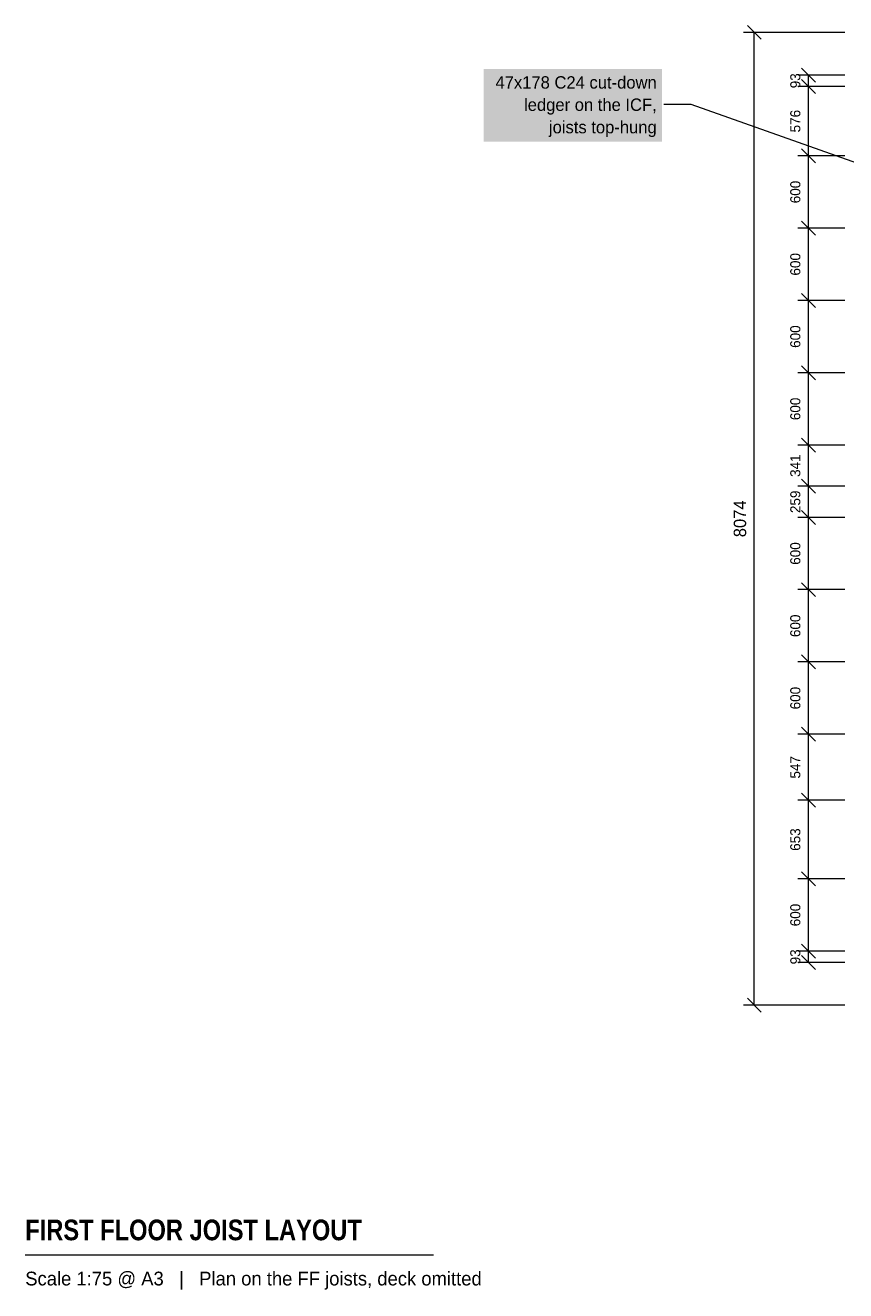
# Model space of a CAD drawing. Header units: millimetres. Extents: x -6876 to 10138, y -2369 to 8621.
# Tile 1 of 2: x -6876 to -67, y -2369 to 8132. Entities that reach past the tile are written whole.
import ezdxf
from ezdxf.enums import TextEntityAlignment as Align

# ---------------------------------------------------------------- set-up
doc = ezdxf.new("R2010")
doc.units = ezdxf.units.MM
for name, color, linetype in [('FILL-WHITE', 7, 'Continuous'), ('LINE-C_B27326', 7, 'Continuous'), ('LINE-INK', 7, 'Continuous'), ('TEXT-C_B27326', 7, 'Continuous'), ('TEXT-INK', 7, 'Continuous'), ('TEXT-STEEL_GREY', 7, 'Continuous')]:
    doc.layers.add(name, color=color, linetype=linetype)
doc.styles.add('OpenSansCondensed-Bold', font='OpenSansCondensed-Bold.ttf')

msp = doc.modelspace()

# ---------------------------------------------------------------- hatches: boundary and pattern name
at = {"layer": 'FILL-WHITE', "true_color": 0xffffff}
h = msp.add_hatch(color=256, dxfattribs=at)
h.dxf.hatch_style = 1
h.paths.add_polyline_path([(-3070, 7168), (-1590, 7168), (-1590, 7770), (-3070, 7770)])

# ---------------------------------------------------------------- linework, layer by layer
at = {"layer": 'LINE-C_B27326', "lineweight": 5}
for p, q in [((-1350, 7474), (-1575, 7474)), ((380, 6863), (-1350, 7474))]:
    msp.add_line(p, q, dxfattribs=at)
at = {"layer": 'LINE-INK', "lineweight": 5}
for p, q in [((-767, 8016), (-883, 8132)), ((-75, 8074), (-915, 8074)), ((-825, 0), (-825, 8074)), ((-317, 7660), (-433, 7777)), ((-75, 7718), (-465, 7718)), ((-317, 7567), (-433, 7683)), ((-375, 356), (-375, 7718)), ((-75, 7625), (-465, 7625)), ((-75, 7049), (-465, 7049)), ((-317, 6991), (-433, 7107)), ((-75, 6449), (-465, 6449)), ((-317, 6391), (-433, 6507)), ((-317, 5791), (-433, 5907)), ((-75, 5849), (-465, 5849)), ((-317, 5191), (-433, 5307)), ((-75, 5249), (-465, 5249)), ((-75, 4649), (-465, 4649)), ((-317, 4591), (-433, 4707)), ((-75, 4308), (-465, 4308)), ((-317, 4250), (-433, 4366)), ((-317, 3991), (-433, 4107)), ((-75, 4049), (-465, 4049)), ((-317, 3391), (-433, 3507)), ((-75, 3449), (-465, 3449)), ((-75, 2849), (-465, 2849)), ((-317, 2791), (-433, 2907)), ((-75, 2249), (-465, 2249)), ((-317, 2191), (-433, 2307)), ((-75, 1702), (-465, 1702)), ((-317, 1644), (-433, 1760)), ((-317, 991), (-433, 1107)), ((-75, 1049), (-465, 1049)), ((-75, 449), (-465, 449)), ((-317, 391), (-433, 507)), ((-75, 356), (-465, 356)), ((-317, 297), (-433, 414)), ((-75, 0), (-915, 0)), ((-767, -58), (-883, 58)), ((-6876, -2070), (-3488, -2070))]:
    msp.add_line(p, q, dxfattribs=at)

# ---------------------------------------------------------------- texts
at = {"layer": 'TEXT-C_B27326'}
for s, p in [('47x178 C24 cut-down', (-1635, 7607)), ('ledger on the ICF,', (-1635, 7422)), ('joists top-hung', (-1635, 7236))]:
    msp.add_text(s, height=102.87, dxfattribs=at).set_placement(p, align=Align.RIGHT)
at = {"layer": 'TEXT-INK'}
for s, height, p in [('93', 83.8, (-443, 7672)), ('576', 83.8, (-443, 7337)), ('600', 83.8, (-443, 6749)), ('600', 83.8, (-443, 6149)), ('600', 83.8, (-443, 5549)), ('600', 83.8, (-443, 4949)), ('341', 83.8, (-443, 4478)), ('259', 83.8, (-443, 4178)), ('8074', 102.9, (-893, 4037)), ('600', 83.8, (-443, 3749)), ('600', 83.8, (-443, 3149)), ('600', 83.8, (-443, 2549)), ('547', 83.8, (-443, 1975)), ('653', 83.8, (-443, 1375)), ('600', 83.8, (-443, 749)), ('93', 83.8, (-443, 402))]:
    msp.add_text(s, height=height, rotation=90, dxfattribs=at).set_placement(p, align=Align.CENTER)
at = {"layer": 'TEXT-INK', "style": 'OpenSansCondensed-Bold'}
msp.add_text('FIRST FLOOR JOIST LAYOUT', height=171.45, dxfattribs=at).set_placement((-6876, -1950))
at = {"layer": 'TEXT-STEEL_GREY'}
msp.add_text('Scale 1:75 @ A3   |   Plan on the FF joists, deck omitted', height=114.3, dxfattribs=at).set_placement((-6876, -2325))

doc.saveas('drawing.dxf')
